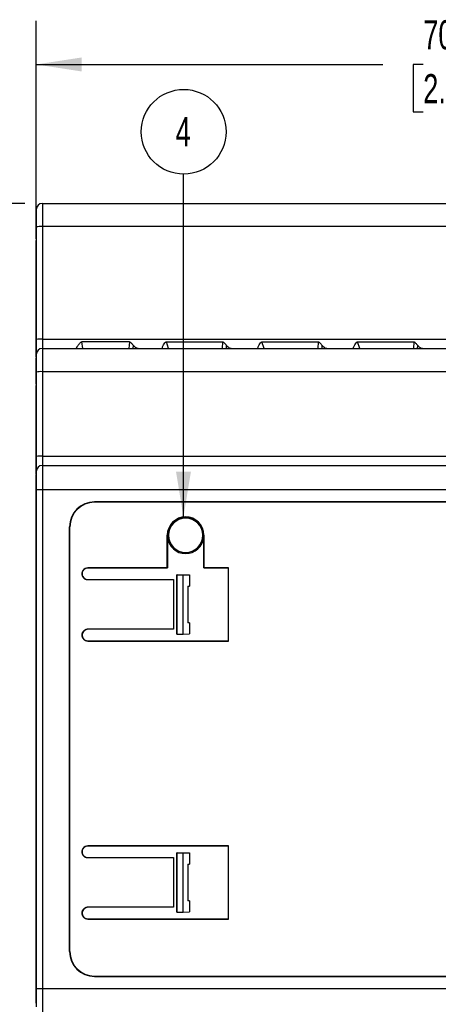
# Model space of a CAD drawing. Header units: millimetres. Extents: x 0 to 314, y 0 to 243.
# Tile 3 of 13: x 47 to 81, y 71 to 151. Entities that reach past the tile are written whole.
import ezdxf

# ---------------------------------------------------------------- set-up
doc = ezdxf.new("R2010")
doc.units = ezdxf.units.MM
doc.header["$LTSCALE"] = 1.125
doc.layers.add('DIMENSIONS', color=140, linetype='Continuous', lineweight=25)
doc.styles.add('SLDTEXTSTYLE0', font='TXT', dxfattribs={"width": 0.7})
doc.dimstyles.new('SLDDIMSTYLE0', dxfattribs={"dimtxt": 2.427759, "dimasz": 3.71475, "dimexe": 0, "dimexo": 0.0625, "dimgap": 0.60694, "dimtad": 0, "dimtih": 1, "dimtoh": 1, "dimdec": 1, "dimrnd": 1e-09, "dimzin": 12, "dimdsep": 46, "dimtxsty": 'SLDTEXTSTYLE0', "dimsah": 1, "dimcen": 0.09, "dimadec": 0, "dimazin": 3, "dimtfac": 1, "dimtdec": 1, "dimtofl": 0, "dimtmove": 0, "dimatfit": 3, "dimfxl": 0, "dimfrac": 2, "dimtolj": 1, "dimtzin": 12, "dimarcsym": 0})
doc.dimstyles.new('SLDDIMSTYLE1', dxfattribs={"dimtxt": 2.427759, "dimasz": 3.71475, "dimexe": 0, "dimexo": 0.0625, "dimgap": 0.60694, "dimtad": 0, "dimtih": 1, "dimtoh": 1, "dimdec": 1, "dimrnd": 1e-09, "dimzin": 4, "dimdsep": 46, "dimtxsty": 'SLDTEXTSTYLE0', "dimsah": 1, "dimcen": 0.09, "dimadec": 0, "dimazin": 1, "dimtfac": 1, "dimtdec": 1, "dimtofl": 0, "dimtmove": 0, "dimatfit": 3, "dimfxl": 0, "dimfrac": 2, "dimtolj": 1, "dimtzin": 12, "dimarcsym": 0})
doc.dimstyles.new('SLDDIMSTYLE2', dxfattribs={"dimtxt": 0.18, "dimasz": 3.71475, "dimexe": 0, "dimexo": 0.0625, "dimgap": 0, "dimtad": 0, "dimtih": 1, "dimtoh": 1, "dimdec": 0, "dimrnd": 1e-09, "dimzin": 0, "dimdsep": 46, "dimtxsty": 'Standard', "dimsah": 1, "dimcen": 0.09, "dimadec": 0, "dimazin": 0, "dimtfac": 3.71475, "dimtdec": 0, "dimtofl": 0, "dimtmove": 0, "dimatfit": 3, "dimfxl": 0, "dimfrac": 2, "dimtolj": 1, "dimtzin": 0, "dimarcsym": 0})

# ---------------------------------------------------------------- blocks, each defined once
blk = doc.blocks.new('_D')
at = {"layer": 'DIMENSIONS'}
for p, q in [((46.937, 136.289), (33.024, 136.289)), ((36.596, 136.289), (36.596, 93.679)), ((32.989, 89.277), (32.174, 89.277)), ((32.174, 89.277), (32.174, 85.418)), ((40.203, 89.277), (41.019, 89.277)), ((41.019, 89.277), (41.019, 85.418)), ((32.174, 85.418), (32.989, 85.418)), ((41.019, 85.418), (40.203, 85.418)), ((36.596, 48.789), (36.596, 84.875)), ((46.937, 48.789), (33.024, 48.789))]:
    blk.add_line(p, q, dxfattribs=at)
for points in [[(36.596, 136.289), (36.025, 132.574), (37.168, 132.574)], [(36.596, 48.789), (37.168, 52.504), (36.025, 52.504)]]:
    blk.add_solid(points, dxfattribs=at)
at = {"layer": 'DIMENSIONS', "char_height": 2.3813, "attachment_point": 1, "style": 'SLDTEXTSTYLE0'}
for s, insert in [('87.5', (32.989, 92.89)), ('3.44', (32.989, 88.488))]:
    blk.add_mtext(s, dxfattribs=dict(at, insert=insert))
blk = doc.blocks.new('_D_1')
at = {"layer": 'DIMENSIONS'}
for p, q in [((46.937, 136.289), (22.034, 136.289)), ((25.606, 136.289), (25.606, 93.679)), ((21.999, 89.277), (21.184, 89.277)), ((21.184, 89.277), (21.184, 85.418)), ((29.213, 89.277), (30.028, 89.277)), ((30.028, 89.277), (30.028, 85.418)), ((21.184, 85.418), (21.999, 85.418)), ((30.028, 85.418), (29.213, 85.418)), ((25.606, 44.068), (25.606, 84.875)), ((72.587, 44.068), (22.034, 44.068))]:
    blk.add_line(p, q, dxfattribs=at)
for points in [[(25.606, 136.289), (25.034, 132.574), (26.177, 132.574)], [(25.606, 44.068), (26.177, 47.783), (25.034, 47.783)]]:
    blk.add_solid(points, dxfattribs=at)
at = {"layer": 'DIMENSIONS', "char_height": 2.3813, "attachment_point": 1, "style": 'SLDTEXTSTYLE0'}
for s, insert in [('92.2', (21.999, 92.89)), ('3.63', (21.999, 88.488))]:
    blk.add_mtext(s, dxfattribs=dict(at, insert=insert))
blk = doc.blocks.new('_D_2')
at = {"layer": 'DIMENSIONS'}
for p, q in [((47.866, 134.816), (47.866, 151.201)), ((117.866, 135.796), (117.866, 151.201)), ((47.866, 147.629), (76.173, 147.629)), ((79.463, 147.629), (78.648, 147.629)), ((78.648, 147.629), (78.648, 143.77)), ((86.677, 147.629), (87.492, 147.629)), ((87.492, 147.629), (87.492, 143.77)), ((117.866, 147.629), (89.967, 147.629)), ((78.648, 143.77), (79.463, 143.77)), ((87.492, 143.77), (86.677, 143.77))]:
    blk.add_line(p, q, dxfattribs=at)
for points in [[(47.866, 147.629), (51.58, 147.057), (51.58, 148.2)], [(117.866, 147.629), (114.151, 148.2), (114.151, 147.057)]]:
    blk.add_solid(points, dxfattribs=at)
at = {"layer": 'DIMENSIONS', "char_height": 2.3813, "attachment_point": 1, "style": 'SLDTEXTSTYLE0'}
for s, insert in [('70.0', (79.463, 151.242)), ('2.76', (79.463, 146.84))]:
    blk.add_mtext(s, dxfattribs=dict(at, insert=insert))
blk = doc.blocks.new('SW_NOTE_0_3')
at = {"layer": 'DIMENSIONS', "color": 0}
blk.add_circle((0.002, 3.459), 3.459, dxfattribs=at)
at = {"layer": 'DIMENSIONS', "color": 0, "insert": (-0.04, 4.66), "char_height": 2.381, "attachment_point": 2, "style": 'SLDTEXTSTYLE0'}
blk.add_mtext('4', dxfattribs=at)

msp = doc.modelspace()

# ---------------------------------------------------------------- linework, layer by layer
for p, q in [((48.366, 136.289), (48.366, 134.394)), ((48.366, 136.289), (117.366, 136.289)), ((48.366, 136.289), (48.366, 136.289)), ((47.866, 135.789), (47.866, 135.055)), ((47.866, 135.789), (47.866, 135.789)), ((47.866, 135.789), (47.866, 134.367)), ((47.866, 135.055), (47.866, 135.587)), ((47.866, 135.587), (47.866, 135.587)), ((47.866, 135.055), (47.866, 135.055)), ((47.866, 134.367), (47.866, 125.171)), ((48.366, 134.394), (48.366, 125.197)), ((117.366, 134.394), (48.366, 134.394)), ((47.866, 133.387), (47.866, 124.537)), ((47.866, 124.537), (47.866, 133.255)), ((47.866, 125.171), (47.866, 123.939)), ((48.366, 125.197), (117.366, 125.197)), ((48.366, 125.197), (48.366, 124.439)), ((55.471, 124.977), (51.585, 124.977)), ((51.66, 124.439), (51.585, 124.977)), ((55.471, 124.977), (55.44, 124.439)), ((55.79, 124.439), (55.803, 124.676)), ((58.677, 124.439), (58.494, 124.977)), ((58.494, 124.977), (63.077, 124.977)), ((63.077, 124.977), (63.046, 124.439)), ((63.396, 124.439), (63.41, 124.676)), ((66.483, 124.439), (66.301, 124.977)), ((66.301, 124.977), (70.884, 124.977)), ((70.884, 124.977), (70.853, 124.439)), ((71.202, 124.439), (71.216, 124.676)), ((74.289, 124.439), (74.107, 124.977)), ((74.107, 124.977), (78.69, 124.977)), ((78.69, 124.977), (78.659, 124.439)), ((79.009, 124.439), (79.023, 124.676)), ((47.866, 123.737), (47.866, 124.537)), ((47.866, 123.939), (47.866, 123.939)), ((47.866, 123.939), (47.866, 122.517)), ((48.366, 124.439), (48.366, 122.544)), ((48.366, 124.439), (117.366, 124.439)), ((48.366, 124.439), (48.366, 124.439)), ((51.162, 124.461), (51.166, 124.439)), ((47.866, 123.737), (47.866, 123.737)), ((47.866, 123.245), (47.866, 123.205)), ((47.866, 123.205), (47.866, 123.205)), ((47.866, 122.517), (47.866, 115.621)), ((48.366, 122.544), (48.366, 115.647)), ((117.366, 122.544), (48.366, 122.544)), ((47.866, 121.537), (47.866, 114.987)), ((47.866, 114.987), (47.866, 121.405)), ((47.866, 115.621), (47.866, 114.389)), ((47.866, 114.187), (47.866, 114.987)), ((48.366, 115.647), (48.366, 114.889)), ((48.366, 115.647), (117.366, 115.647)), ((47.866, 114.389), (47.866, 112.889)), ((47.866, 114.389), (47.866, 114.389)), ((47.866, 114.187), (47.866, 114.187)), ((48.366, 114.889), (117.366, 114.889)), ((48.366, 114.889), (48.366, 112.889)), ((48.366, 114.889), (48.366, 114.889)), ((47.866, 114.148), (47.866, 111.987)), ((47.866, 113.695), (47.866, 113.655)), ((47.866, 113.655), (47.866, 113.655)), ((48.366, 112.889), (47.866, 112.889)), ((47.866, 72.189), (47.866, 112.889)), ((117.366, 112.889), (48.366, 112.889)), ((48.366, 112.889), (48.366, 72.189)), ((47.866, 111.987), (47.866, 73.091)), ((113.116, 111.915), (52.616, 111.915)), ((52.616, 111.915), (52.616, 111.889)), ((113.116, 111.889), (52.616, 111.889)), ((47.866, 110.999), (47.866, 110.999)), ((50.589, 75.189), (50.589, 109.889)), ((50.616, 109.889), (50.589, 109.889)), ((50.616, 75.189), (50.616, 109.889)), ((47.866, 108.888), (47.866, 108.907)), ((58.566, 106.539), (58.566, 109.189)), ((58.575, 109.189), (58.566, 109.189)), ((58.575, 109.189), (58.575, 109.018)), ((58.575, 109.018), (58.575, 106.529)), ((61.566, 109.189), (61.556, 109.189)), ((61.556, 109.017), (61.556, 109.189)), ((61.556, 106.529), (61.556, 109.017)), ((61.566, 109.189), (61.566, 106.539)), ((52.104, 106.539), (52.094, 106.529)), ((58.575, 106.529), (52.094, 106.529)), ((52.104, 106.539), (58.566, 106.539)), ((58.566, 106.539), (58.575, 106.529)), ((61.556, 106.529), (61.566, 106.539)), ((63.556, 106.529), (61.556, 106.529)), ((61.566, 106.539), (63.566, 106.539)), ((63.566, 106.539), (63.556, 106.529)), ((63.556, 100.549), (63.556, 106.529)), ((63.566, 100.539), (63.566, 106.539)), ((52.105, 105.539), (52.095, 105.569)), ((52.095, 105.569), (59.075, 105.569)), ((59.066, 105.539), (52.105, 105.539)), ((59.066, 105.539), (59.075, 105.569)), ((59.066, 105.539), (59.066, 101.539)), ((59.075, 105.569), (59.075, 101.509)), ((59.366, 105.956), (59.347, 105.956)), ((59.347, 101.122), (59.347, 105.956)), ((59.366, 101.122), (59.366, 105.956)), ((59.366, 105.956), (59.866, 105.952)), ((59.866, 101.126), (59.866, 105.952)), ((59.866, 105.952), (60.373, 105.947)), ((60.373, 105.947), (60.373, 105.039)), ((60.238, 105.039), (60.373, 105.039)), ((60.238, 105.039), (60.238, 102.039)), ((52.105, 101.539), (52.095, 101.509)), ((59.075, 101.509), (52.095, 101.509)), ((52.105, 101.539), (59.066, 101.539)), ((59.066, 101.539), (59.075, 101.509)), ((60.373, 102.039), (60.238, 102.039)), ((60.373, 102.039), (60.373, 101.131)), ((52.104, 100.539), (52.094, 100.549)), ((52.094, 100.549), (63.556, 100.549)), ((63.566, 100.539), (52.104, 100.539)), ((59.347, 101.122), (59.366, 101.122)), ((59.366, 101.122), (59.866, 101.126)), ((59.866, 101.126), (60.373, 101.131)), ((63.566, 100.539), (63.556, 100.549)), ((52.104, 83.839), (52.094, 83.829)), ((63.556, 83.829), (52.094, 83.829)), ((52.104, 83.839), (63.566, 83.839)), ((63.566, 83.839), (63.556, 83.829)), ((63.556, 77.849), (63.556, 83.829)), ((63.566, 77.839), (63.566, 83.839)), ((52.105, 82.839), (52.095, 82.869)), ((52.095, 82.869), (59.075, 82.869)), ((59.066, 82.839), (52.105, 82.839)), ((59.066, 82.839), (59.075, 82.869)), ((59.066, 82.839), (59.066, 78.839)), ((59.075, 82.869), (59.075, 78.809)), ((59.347, 78.422), (59.347, 83.256)), ((59.366, 83.256), (59.347, 83.256)), ((59.366, 78.422), (59.366, 83.256)), ((59.366, 83.256), (59.866, 83.252)), ((59.866, 78.426), (59.866, 83.252)), ((59.866, 83.252), (60.373, 83.247)), ((60.373, 83.247), (60.373, 82.339)), ((60.238, 82.339), (60.373, 82.339)), ((60.238, 82.339), (60.238, 79.339)), ((47.866, 73.223), (47.866, 79.449)), ((52.105, 78.839), (52.095, 78.809)), ((59.075, 78.809), (52.095, 78.809)), ((52.105, 78.839), (59.066, 78.839)), ((59.066, 78.839), (59.075, 78.809)), ((60.373, 79.339), (60.238, 79.339)), ((60.373, 79.339), (60.373, 78.431)), ((59.347, 78.422), (59.366, 78.422)), ((59.366, 78.422), (59.866, 78.426)), ((59.866, 78.426), (60.373, 78.431)), ((52.104, 77.839), (52.094, 77.849)), ((52.094, 77.849), (63.556, 77.849)), ((63.566, 77.839), (52.104, 77.839)), ((63.566, 77.839), (63.556, 77.849)), ((50.589, 75.189), (50.616, 75.189)), ((47.866, 74.131), (47.866, 74.18)), ((52.616, 73.189), (52.616, 73.163)), ((52.616, 73.189), (113.116, 73.189)), ((52.616, 73.163), (113.126, 73.163)), ((47.866, 73.091), (47.866, 70.891)), ((47.866, 72.189), (48.366, 72.189)), ((47.866, 72.189), (47.866, 70.689)), ((48.366, 72.189), (117.366, 72.189)), ((48.366, 72.189), (48.366, 70.189)), ((47.866, 71.423), (47.866, 71.372))]:
    msp.add_line(p, q)
at = {"flags": 128}
for points in [[(47.866, 134.755), (47.866, 134.813), (47.866, 134.869), (47.866, 134.921), (47.866, 134.967), (47.866, 135.004), (47.866, 135.032), (47.866, 135.049), (47.866, 135.055)], [(47.866, 135.055), (47.866, 135.02), (47.866, 134.918), (47.866, 134.751), (47.866, 134.527), (47.866, 134.255), (47.866, 133.944), (47.866, 133.606), (47.866, 133.255)], [(47.866, 123.205), (47.866, 123.17), (47.866, 123.068), (47.866, 122.901), (47.866, 122.677), (47.866, 122.405), (47.866, 122.094), (47.866, 121.756), (47.866, 121.405)], [(47.866, 113.655), (47.866, 113.62), (47.866, 113.518), (47.866, 113.351), (47.866, 113.127), (47.866, 112.855), (47.866, 112.544), (47.866, 112.206), (47.866, 111.855)], [(47.866, 73.223), (47.866, 72.872), (47.866, 72.534), (47.866, 72.223), (47.866, 71.95), (47.866, 71.727), (47.866, 71.56), (47.866, 71.458), (47.866, 71.423)]]:
    msp.add_lwpolyline(points, dxfattribs=at)
for centre, radius, start, end in [((48.366, 135.789), 0.5, 90, 180), ((48.366, 135.789), 0.5, 90, 180), ((48.241, 131.986), 2.411, 87.0366, 98.95519), ((48.241, 122.789), 2.411, 87.0366, 98.95519), ((48.366, 123.939), 0.5, 90, 180), ((48.366, 123.939), 0.5, 90, 180), ((48.241, 120.136), 2.411, 87.0366, 98.95519), ((48.241, 113.239), 2.411, 87.0366, 98.95519), ((48.366, 114.389), 0.5, 90, 180), ((48.366, 114.389), 0.5, 90, 180), ((52.616, 109.889), 2.026, 90, 180), ((52.616, 109.889), 2, 90, 180), ((60.066, 109.189), 1.5, 90, 180), ((60.066, 109.189), 1.49, 360, 180), ((60.066, 109.189), 1.4, 0, 180), ((60.066, 109.189), 1.5, 0, 90), ((60.066, 109.189), 1.5, 186.55416, 353.42579), ((60.066, 109.189), 1.4, 180, 0), ((60.066, 109.189), 1.5, 269.99998, 353.42581), ((52.616, 75.189), 2.026, 180, 270), ((52.616, 75.189), 2, 180, 270)]:
    msp.add_arc(centre, radius, start, end)
at = {"extrusion": (1.34155e-08, -5.24289e-15, 1)}
msp.add_ellipse((52.095, 106.049), major_axis=(0.34, -0.34, 0), ratio=0.999695, start_param=2.356493, end_param=5.498324, dxfattribs=at)
at = {"extrusion": (1.34155e-08, 5.24496e-15, 1)}
msp.add_ellipse((52.095, 101.029), major_axis=(0.34, 0.34, 0), ratio=0.999695, start_param=0.785129, end_param=3.926211, dxfattribs=at)
at = {"extrusion": (1.34155e-08, -5.24301e-15, 1)}
msp.add_ellipse((52.095, 83.349), major_axis=(0.34, -0.34, 0), ratio=0.999695, start_param=2.356493, end_param=5.498324, dxfattribs=at)
at = {"extrusion": (1.34155e-08, 5.24473e-15, 1)}
msp.add_ellipse((52.095, 78.329), major_axis=(0.34, 0.34, 0), ratio=0.999695, start_param=0.785129, end_param=3.926211, dxfattribs=at)
for points, knots in [([(47.866, 133.387), (47.866, 133.68), (47.866, 134.255), (47.866, 134.965), (47.866, 135.419), (47.866, 135.48), (47.866, 135.501)], [0, 0, 0, 0, 0.289418, 0.568098, 0.849422, 1, 1, 1, 1]), ([(51.162, 124.461), (51.162, 124.467), (51.162, 124.479), (51.171, 124.504), (51.186, 124.536), (51.208, 124.574), (51.242, 124.627), (51.291, 124.699), (51.368, 124.801), (51.438, 124.888), (51.5, 124.943), (51.528, 124.961), (51.556, 124.974), (51.576, 124.976), (51.585, 124.977)], [0, 0, 0, 0, 0.071093, 0.144844, 0.221901, 0.302836, 0.388141, 0.524341, 0.666294, 0.861933, 0.90327, 0.937663, 0.970219, 1, 1, 1, 1]), ([(55.471, 124.977), (55.496, 124.977), (55.523, 124.966), (55.574, 124.931), (55.6, 124.908), (55.68, 124.826), (55.74, 124.756), (55.803, 124.676)], [0, 0, 0, 0, 0.25, 0.25, 0.5, 0.5, 1, 1, 1, 1]), ([(55.803, 124.676), (55.819, 124.657), (55.852, 124.618), (55.909, 124.57), (55.972, 124.527), (56.056, 124.486), (56.173, 124.448), (56.27, 124.442), (56.325, 124.439)], [0, 0, 0, 0, 0.116548, 0.238136, 0.365091, 0.497701, 0.717388, 1, 1, 1, 1]), ([(58.165, 124.467), (58.164, 124.487), (58.162, 124.524), (58.205, 124.624), (58.27, 124.747), (58.343, 124.87), (58.417, 124.95), (58.461, 124.973), (58.483, 124.976), (58.494, 124.977)], [0, 0, 0, 0, 0.218896, 0.395766, 0.586996, 0.835276, 0.924311, 0.963435, 1, 1, 1, 1]), ([(63.077, 124.977), (63.102, 124.977), (63.129, 124.966), (63.181, 124.931), (63.206, 124.908), (63.286, 124.826), (63.346, 124.756), (63.41, 124.676)], [0, 0, 0, 0, 0.25, 0.25, 0.5, 0.5, 1, 1, 1, 1]), ([(63.41, 124.676), (63.424, 124.659), (63.454, 124.624), (63.505, 124.579), (63.563, 124.538), (63.647, 124.492), (63.769, 124.449), (63.874, 124.443), (63.931, 124.439)], [0, 0, 0, 0, 0.1036847, 0.214155, 0.3316757, 0.4564666, 0.7008995, 1, 1, 1, 1]), ([(65.971, 124.467), (65.97, 124.487), (65.968, 124.524), (66.011, 124.624), (66.077, 124.747), (66.149, 124.87), (66.223, 124.95), (66.267, 124.973), (66.29, 124.976), (66.301, 124.977)], [0, 0, 0, 0, 0.218898, 0.395767, 0.586997, 0.835276, 0.924311, 0.963435, 1, 1, 1, 1]), ([(70.884, 124.977), (70.909, 124.977), (70.936, 124.966), (70.987, 124.931), (71.013, 124.908), (71.093, 124.826), (71.153, 124.756), (71.216, 124.676)], [0, 0, 0, 0, 0.25, 0.25, 0.5, 0.5, 1, 1, 1, 1]), ([(71.216, 124.676), (71.231, 124.659), (71.26, 124.624), (71.311, 124.579), (71.369, 124.538), (71.453, 124.492), (71.575, 124.449), (71.68, 124.443), (71.738, 124.439)], [0, 0, 0, 0, 0.103685, 0.214155, 0.331676, 0.456467, 0.7009, 1, 1, 1, 1]), ([(73.778, 124.467), (73.777, 124.487), (73.775, 124.524), (73.818, 124.624), (73.883, 124.747), (73.956, 124.87), (74.03, 124.95), (74.073, 124.973), (74.096, 124.976), (74.107, 124.977)], [0, 0, 0, 0, 0.218899, 0.395768, 0.586997, 0.835276, 0.924311, 0.963435, 1, 1, 1, 1]), ([(78.69, 124.977), (78.715, 124.977), (78.742, 124.966), (78.794, 124.931), (78.819, 124.908), (78.899, 124.826), (78.959, 124.756), (79.023, 124.676)], [0, 0, 0, 0, 0.25, 0.25, 0.5, 0.5, 1, 1, 1, 1]), ([(79.023, 124.676), (79.037, 124.659), (79.067, 124.624), (79.118, 124.579), (79.176, 124.538), (79.259, 124.492), (79.382, 124.449), (79.487, 124.443), (79.544, 124.439)], [0, 0, 0, 0, 0.1036847, 0.214155, 0.3316757, 0.4564666, 0.7008995, 1, 1, 1, 1]), ([(47.866, 124.405), (47.866, 124.228), (47.866, 123.875), (47.866, 123.486), (47.866, 123.278), (47.866, 123.253), (47.866, 123.245)], [0, 0, 0, 0, 0.320319, 0.639605, 0.891425, 1, 1, 1, 1]), ([(47.866, 121.537), (47.866, 121.83), (47.866, 122.405), (47.866, 123.115), (47.866, 123.569), (47.866, 123.63), (47.866, 123.651)], [0, 0, 0, 0, 0.289418, 0.568098, 0.849422, 1, 1, 1, 1]), ([(47.866, 114.855), (47.866, 114.672), (47.866, 114.422), (47.866, 114.238), (47.866, 114.187)], [0, 0, 0, 0, 0.72651, 1, 1, 1, 1]), ([(47.866, 111.987), (47.866, 112.204), (47.866, 112.633), (47.866, 113.22), (47.866, 113.717), (47.866, 114.049), (47.866, 114.096), (47.866, 114.111)], [0, 0, 0, 0, 0.215659, 0.426114, 0.635965, 0.884934, 1, 1, 1, 1]), ([(47.866, 114.08), (47.866, 114.028), (47.866, 113.863), (47.866, 113.73), (47.866, 113.703), (47.866, 113.695)], [0, 0, 0, 0, 0.2435826, 0.7721172, 1, 1, 1, 1]), ([(52.105, 105.539), (52.081, 105.54), (52.034, 105.542), (51.966, 105.556), (51.901, 105.58), (51.839, 105.613), (51.777, 105.659), (51.718, 105.717), (51.652, 105.813), (51.602, 105.953), (51.602, 106.131), (51.651, 106.261), (51.705, 106.342), (51.756, 106.401), (51.831, 106.465), (51.903, 106.495), (51.939, 106.511)], [0, 0, 0, 0, 0.050803, 0.100246, 0.149336, 0.199102, 0.250533, 0.312993, 0.375864, 0.500504, 0.625143, 0.74996, 0.791487, 0.833506, 0.916429, 1, 1, 1, 1]), ([(52.104, 100.539), (52.08, 100.54), (52.034, 100.542), (51.966, 100.556), (51.901, 100.58), (51.839, 100.613), (51.777, 100.658), (51.719, 100.717), (51.652, 100.813), (51.602, 100.952), (51.602, 101.13), (51.654, 101.269), (51.721, 101.364), (51.784, 101.426), (51.856, 101.477), (51.91, 101.499), (51.938, 101.51)], [0, 0, 0, 0, 0.050731, 0.100109, 0.149137, 0.198836, 0.250192, 0.312588, 0.375404, 0.499935, 0.624487, 0.749168, 0.811484, 0.873963, 0.936488, 1, 1, 1, 1]), ([(51.938, 101.51), (51.965, 101.519), (52.019, 101.535), (52.076, 101.538), (52.105, 101.539)], [0, 0, 0, 0, 0.501275, 1, 1, 1, 1]), ([(52.105, 82.839), (52.081, 82.84), (52.034, 82.842), (51.966, 82.856), (51.901, 82.88), (51.839, 82.913), (51.777, 82.959), (51.718, 83.017), (51.652, 83.113), (51.602, 83.253), (51.602, 83.431), (51.651, 83.561), (51.705, 83.642), (51.756, 83.701), (51.831, 83.765), (51.903, 83.795), (51.939, 83.811)], [0, 0, 0, 0, 0.050803, 0.100246, 0.149336, 0.199102, 0.250533, 0.312993, 0.375864, 0.500504, 0.625143, 0.74996, 0.791487, 0.833506, 0.916429, 1, 1, 1, 1]), ([(52.104, 77.839), (52.08, 77.84), (52.034, 77.842), (51.966, 77.856), (51.901, 77.88), (51.839, 77.913), (51.777, 77.958), (51.719, 78.017), (51.652, 78.113), (51.602, 78.252), (51.602, 78.43), (51.654, 78.569), (51.721, 78.664), (51.784, 78.726), (51.856, 78.777), (51.91, 78.799), (51.938, 78.81)], [0, 0, 0, 0, 0.050731, 0.100109, 0.149137, 0.198836, 0.250192, 0.312588, 0.375404, 0.499935, 0.624487, 0.749168, 0.811484, 0.873963, 0.936488, 1, 1, 1, 1]), ([(51.938, 78.81), (51.965, 78.819), (52.019, 78.835), (52.076, 78.838), (52.105, 78.839)], [0, 0, 0, 0, 0.501275, 1, 1, 1, 1]), ([(47.866, 70.976), (47.866, 70.996), (47.866, 71.056), (47.866, 71.502), (47.866, 72.212), (47.866, 72.793), (47.866, 73.091)], [0, 0, 0, 0, 0.1459046, 0.4247307, 0.7062015, 1, 1, 1, 1]), ([(47.866, 71.372), (47.866, 71.356), (47.866, 71.313), (47.866, 71.112), (47.866, 70.927), (47.866, 70.895)], [0, 0, 0, 0, 0.314913, 0.882968, 1, 1, 1, 1])]:
    msp.add_open_spline(points, degree=3, knots=knots)
for points in [[(51.939, 106.511), (51.992, 106.529), (52.048, 106.539), (52.104, 106.539)], [(51.939, 83.811), (51.992, 83.829), (52.048, 83.839), (52.104, 83.839)]]:
    msp.add_open_spline(points, degree=3)

# ---------------------------------------------------------------- block references
at = {"layer": 'DIMENSIONS'}
msp.add_blockref('SW_NOTE_0_3', (59.904, 138.672), dxfattribs=at)

# ---------------------------------------------------------------- dimensions: what is measured, and where the dimension line sits
for base, p1, p2, angle, dimstyle, picture, middle in [((117.866, 147.629), (47.866, 133.387), (117.866, 134.367), 0, 'SLDDIMSTYLE1', '_D_2', (83.07, 147.629)), ((25.606, 44.068), (48.366, 136.289), (74.016, 44.068), 90, 'SLDDIMSTYLE0', '_D_1', (25.606, 89.277)), ((36.596, 48.789), (48.366, 136.289), (48.366, 48.789), 90, 'SLDDIMSTYLE0', '_D', (36.596, 89.277))]:
    dim = msp.add_linear_dim(base=base, p1=p1, p2=p2, angle=angle, dimstyle=dimstyle, dxfattribs=at)
    dim.commit()
    dim.dimension.update_dxf_attribs({"geometry": picture, "text_midpoint": middle, "dimtype": 160})

# ---------------------------------------------------------------- leaders
msp.add_leader([(59.888, 110.678), (59.904, 138.672)], dimstyle='SLDDIMSTYLE2', dxfattribs=at)

doc.saveas('drawing.dxf')
